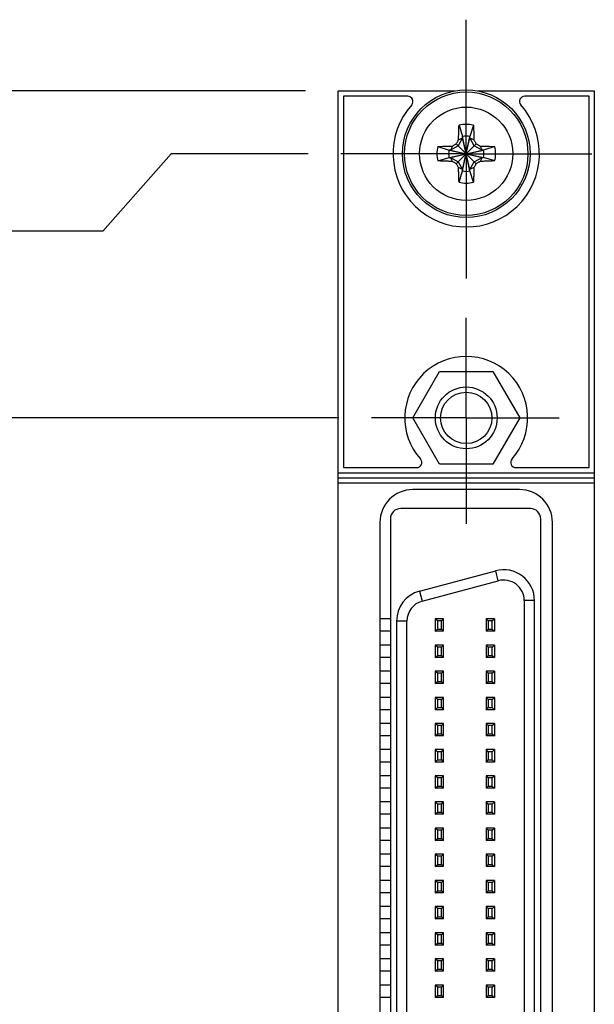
# Model space of a CAD drawing. Header units: inches. Extents: x 0.2 to 16.8, y 0.1 to 10.8.
# Tile 4 of 12: x 3.7 to 4.8, y 6.4 to 8.3. Entities that reach past the tile are written whole.
import ezdxf

# ---------------------------------------------------------------- set-up
doc = ezdxf.new("R2010")
doc.units = ezdxf.units.IN
doc.header["$LTSCALE"] = 0.935
doc.header["$MEASUREMENT"] = 0
doc.linetypes.add('CENTER', pattern=[0.6, 0.375, -0.075, 0.075, -0.075])
doc.layers.get('0').update_dxf_attribs({"linetype": 'CONTINUOUS'})
doc.layers.add('DEFAULT_1', color=7, linetype='CENTER')
doc.layers.add('DIMENSIONS', color=7, linetype='CONTINUOUS')
doc.styles.get("Standard").update_dxf_attribs({"font": 'txt', "width": 0.8})
doc.dimstyles.new('DIMSTYLE_1', dxfattribs={"dimtxt": 0.125, "dimasz": 0.18, "dimexe": 0.18, "dimexo": 0.0625, "dimgap": 0.09, "dimtad": 0, "dimtih": 1, "dimtoh": 1, "dimdec": 3, "dimzin": 4, "dimdsep": 46, "dimtxsty": 'STANDARD', "dimblk": '_FILLED', "dimblk1": '_FILLED', "dimblk2": '_FILLED', "dimcen": 0.09, "dimadec": 0, "dimazin": 0, "dimtp": 0.01, "dimtm": 0.01, "dimtfac": 1, "dimtdec": 3, "dimtofl": 0, "dimtmove": 0, "dimatfit": 3, "dimldrblk": '_FILLED', "dimfxl": 1, "dimtolj": 1, "dimtzin": 4, "dimarcsym": 0})

# ---------------------------------------------------------------- blocks, each defined once
blk = doc.blocks.new('*D2')
at = {"layer": 'DIMENSIONS', "color": 2, "linetype": 'CONTINUOUS'}
blk.add_line((4.3039, 7.5022), (3.6149, 7.5022), dxfattribs=at)
at = {"layer": 'DIMENSIONS', "color": 2, "linetype": 'CONTINUOUS', "width": 0.8}
for s, p in [('3.766', (2.2274, 7.4397)), ('[', (2.8524, 7.4397)), ('95.66', (2.9524, 7.4397)), (']', (3.4524, 7.4397))]:
    blk.add_text(s, height=0.125, dxfattribs=at).set_placement(p)
blk = doc.blocks.new('_FILLED')
at = {"color": 0, "linetype": 'BYBLOCK'}
blk.add_solid([(0, 0), (-1, 0.174), (-1, -0.174)], dxfattribs=at)
blk = doc.blocks.new('*D3')
at = {"layer": 'DIMENSIONS', "color": 2, "linetype": 'CONTINUOUS'}
for p, q in [((3.9832, 8.0072), (3.8524, 7.8593)), ((4.2452, 8.0072), (3.9832, 8.0072)), ((3.8524, 7.8593), (3.6149, 7.8593))]:
    blk.add_line(p, q, dxfattribs=at)
at = {"layer": 'DIMENSIONS', "color": 2, "linetype": 'CONTINUOUS', "width": 0.8}
for s, p in [('[', (2.7524, 7.7968)), (']', (3.4524, 7.7968)), ('4.271', (2.1274, 7.7968)), ('108.48', (2.8524, 7.7968))]:
    blk.add_text(s, height=0.125, dxfattribs=at).set_placement(p)
blk = doc.blocks.new('*D4')
at = {"layer": 'DIMENSIONS', "color": 2, "linetype": 'CONTINUOUS'}
blk.add_line((4.2399, 8.1272), (3.6149, 8.1272), dxfattribs=at)
at = {"layer": 'DIMENSIONS', "color": 2, "linetype": 'CONTINUOUS', "width": 0.8}
for s, p in [('4.391', (2.1274, 8.0647)), ('[', (2.7524, 8.0647)), ('111.53', (2.8524, 8.0647)), (']', (3.4524, 8.0647))]:
    blk.add_text(s, height=0.125, dxfattribs=at).set_placement(p)

msp = doc.modelspace()

# ---------------------------------------------------------------- linework, layer by layer
at = {"color": 7, "linetype": 'CONTINUOUS'}
for p, q in [((4.3024, 3.7362), (4.3024, 8.1272)), ((4.3024, 8.1272), (4.5254, 8.1272)), ((4.3124, 8.1172), (4.3124, 7.4072)), ((4.4356, 8.1172), (4.3124, 8.1172)), ((4.5694, 8.1272), (4.7924, 8.1272)), ((4.7824, 8.1172), (4.6592, 8.1172)), ((4.7824, 7.4072), (4.7824, 8.1172)), ((4.7924, 8.1272), (4.7924, 3.7362)), ((4.5336, 8.0616), (4.5405, 8.0402)), ((4.5612, 8.0616), (4.5543, 8.0402)), ((4.5405, 8.0374), (4.532, 8.0226)), ((4.5327, 8.0336), (4.5405, 8.0374)), ((4.5405, 7.9743), (4.5543, 8.0402)), ((4.5405, 8.0402), (4.5405, 8.0374)), ((4.5543, 7.9743), (4.5405, 8.0402)), ((4.5405, 7.977), (4.5543, 8.0374)), ((4.5543, 7.977), (4.5405, 8.0374)), ((4.5543, 8.0374), (4.5543, 8.0402)), ((4.5628, 8.0226), (4.5543, 8.0374)), ((4.5543, 8.0374), (4.5621, 8.0336)), ((4.493, 8.021), (4.5145, 8.0141)), ((4.532, 8.0226), (4.5172, 8.0141)), ((4.521, 8.0219), (4.5172, 8.0141)), ((4.5284, 7.9882), (4.5664, 8.0262)), ((4.5664, 7.9882), (4.5284, 8.0262)), ((4.5776, 8.0141), (4.5628, 8.0226)), ((4.5738, 8.0219), (4.5776, 8.0141)), ((4.6018, 8.021), (4.5804, 8.0141)), ((4.493, 7.9934), (4.5145, 8.0003)), ((4.5145, 8.0003), (4.5804, 8.0141)), ((4.5172, 8.0141), (4.5145, 8.0141)), ((4.5145, 8.0141), (4.5804, 8.0003)), ((4.5145, 8.0003), (4.5172, 8.0003)), ((4.5172, 8.0003), (4.5776, 8.0141)), ((4.5172, 8.0141), (4.5776, 8.0003)), ((4.521, 7.9925), (4.5172, 8.0003)), ((4.5172, 8.0003), (4.532, 7.9918)), ((4.5628, 7.9918), (4.5776, 8.0003)), ((4.5776, 8.0003), (4.5738, 7.9925)), ((4.5804, 8.0141), (4.5776, 8.0141)), ((4.5776, 8.0003), (4.5804, 8.0003)), ((4.6018, 7.9934), (4.5804, 8.0003)), ((4.532, 7.9918), (4.5405, 7.977)), ((4.5405, 7.977), (4.5327, 7.9808)), ((4.5543, 7.977), (4.5628, 7.9918)), ((4.5621, 7.9808), (4.5543, 7.977)), ((4.5336, 7.9528), (4.5405, 7.9743)), ((4.5405, 7.977), (4.5405, 7.9743)), ((4.5543, 7.9743), (4.5543, 7.977)), ((4.5612, 7.9528), (4.5543, 7.9743)), ((4.4451, 7.5022), (4.4963, 7.5908)), ((4.4963, 7.5908), (4.5985, 7.5908)), ((4.5985, 7.5908), (4.6497, 7.5022)), ((4.4963, 7.4136), (4.4451, 7.5022)), ((4.6497, 7.5022), (4.5985, 7.4136)), ((4.3124, 7.4072), (4.4524, 7.4072)), ((4.5985, 7.4136), (4.4963, 7.4136)), ((4.6424, 7.4072), (4.7824, 7.4072)), ((4.7924, 7.3872), (4.3024, 7.3872)), ((4.6494, 7.3652), (4.4454, 7.3652)), ((4.6701, 7.3289), (4.4221, 7.3289)), ((4.4024, 7.3092), (4.4024, 4.5533)), ((4.6898, 4.5533), (4.6898, 7.3092)), ((4.3824, 7.3022), (4.3824, 4.5612)), ((4.7124, 4.5612), (4.7124, 7.3022)), ((4.458, 7.1709), (4.6037, 7.2099)), ((4.4631, 7.1519), (4.6087, 7.1909)), ((4.6583, 7.1529), (4.6583, 4.7096)), ((4.678, 4.7096), (4.678, 7.1529)), ((4.4024, 7.118), (4.3824, 7.118)), ((4.4882, 7.118), (4.4882, 7.0944)), ((4.4922, 7.1141), (4.4882, 7.118)), ((4.504, 7.118), (4.4882, 7.118)), ((4.5, 7.1141), (4.504, 7.118)), ((4.504, 7.0944), (4.504, 7.118)), ((4.5855, 7.118), (4.5855, 7.0944)), ((4.5894, 7.1141), (4.5855, 7.118)), ((4.6012, 7.118), (4.5855, 7.118)), ((4.5973, 7.1141), (4.6012, 7.118)), ((4.6012, 7.118), (4.6012, 7.0944)), ((4.4142, 7.1138), (4.4142, 4.7486)), ((4.4339, 4.7486), (4.4339, 7.1138)), ((4.4882, 7.0944), (4.4922, 7.0983)), ((4.4922, 7.1141), (4.4922, 7.0983)), ((4.5, 7.1141), (4.4922, 7.1141)), ((4.4922, 7.0983), (4.5, 7.0983)), ((4.5, 7.0983), (4.5, 7.1141)), ((4.5, 7.0983), (4.504, 7.0944)), ((4.5855, 7.0944), (4.5894, 7.0983)), ((4.5894, 7.1141), (4.5894, 7.0983)), ((4.5973, 7.1141), (4.5894, 7.1141)), ((4.5894, 7.0983), (4.5973, 7.0983)), ((4.5973, 7.0983), (4.5973, 7.1141)), ((4.5973, 7.0983), (4.6012, 7.0944)), ((4.4024, 7.0944), (4.3824, 7.0944)), ((4.504, 7.0944), (4.4882, 7.0944)), ((4.6012, 7.0944), (4.5855, 7.0944)), ((4.4024, 7.068), (4.3824, 7.068)), ((4.4882, 7.068), (4.4882, 7.0444)), ((4.4922, 7.0641), (4.4882, 7.068)), ((4.504, 7.068), (4.4882, 7.068)), ((4.4922, 7.0641), (4.4922, 7.0483)), ((4.5, 7.0641), (4.4922, 7.0641)), ((4.5, 7.0641), (4.504, 7.068)), ((4.5, 7.0483), (4.5, 7.0641)), ((4.504, 7.0444), (4.504, 7.068)), ((4.5855, 7.068), (4.5855, 7.0444)), ((4.5894, 7.0641), (4.5855, 7.068)), ((4.6012, 7.068), (4.5855, 7.068)), ((4.5894, 7.0641), (4.5894, 7.0483)), ((4.5973, 7.0641), (4.5894, 7.0641)), ((4.5973, 7.0641), (4.6012, 7.068)), ((4.5973, 7.0483), (4.5973, 7.0641)), ((4.6012, 7.068), (4.6012, 7.0444)), ((4.4024, 7.0444), (4.3824, 7.0444)), ((4.4882, 7.0444), (4.4922, 7.0483)), ((4.504, 7.0444), (4.4882, 7.0444)), ((4.4922, 7.0483), (4.5, 7.0483)), ((4.5, 7.0483), (4.504, 7.0444)), ((4.5855, 7.0444), (4.5894, 7.0483)), ((4.6012, 7.0444), (4.5855, 7.0444)), ((4.5894, 7.0483), (4.5973, 7.0483)), ((4.5973, 7.0483), (4.6012, 7.0444)), ((4.4024, 7.018), (4.3824, 7.018)), ((4.4882, 7.018), (4.4882, 6.9944)), ((4.4922, 7.0141), (4.4882, 7.018)), ((4.504, 7.018), (4.4882, 7.018)), ((4.4922, 7.0141), (4.4922, 6.9983)), ((4.5, 7.0141), (4.4922, 7.0141)), ((4.5, 7.0141), (4.504, 7.018)), ((4.5, 6.9983), (4.5, 7.0141)), ((4.504, 6.9944), (4.504, 7.018)), ((4.5855, 7.018), (4.5855, 6.9944)), ((4.5894, 7.0141), (4.5855, 7.018)), ((4.6012, 7.018), (4.5855, 7.018)), ((4.5894, 7.0141), (4.5894, 6.9983)), ((4.5973, 7.0141), (4.5894, 7.0141)), ((4.5973, 7.0141), (4.6012, 7.018)), ((4.5973, 6.9983), (4.5973, 7.0141)), ((4.6012, 7.018), (4.6012, 6.9944)), ((4.4024, 6.9944), (4.3824, 6.9944)), ((4.4882, 6.9944), (4.4922, 6.9983)), ((4.504, 6.9944), (4.4882, 6.9944)), ((4.4922, 6.9983), (4.5, 6.9983)), ((4.5, 6.9983), (4.504, 6.9944)), ((4.5855, 6.9944), (4.5894, 6.9983)), ((4.6012, 6.9944), (4.5855, 6.9944)), ((4.5894, 6.9983), (4.5973, 6.9983)), ((4.5973, 6.9983), (4.6012, 6.9944)), ((4.4024, 6.968), (4.3824, 6.968)), ((4.4882, 6.968), (4.4882, 6.9444)), ((4.4922, 6.9641), (4.4882, 6.968)), ((4.504, 6.968), (4.4882, 6.968)), ((4.5, 6.9641), (4.504, 6.968)), ((4.504, 6.9444), (4.504, 6.968)), ((4.5855, 6.968), (4.5855, 6.9444)), ((4.5894, 6.9641), (4.5855, 6.968)), ((4.6012, 6.968), (4.5855, 6.968)), ((4.5973, 6.9641), (4.6012, 6.968)), ((4.6012, 6.968), (4.6012, 6.9444)), ((4.4882, 6.9444), (4.4922, 6.9483)), ((4.4922, 6.9641), (4.4922, 6.9483)), ((4.5, 6.9641), (4.4922, 6.9641)), ((4.4922, 6.9483), (4.5, 6.9483)), ((4.5, 6.9483), (4.5, 6.9641)), ((4.5, 6.9483), (4.504, 6.9444)), ((4.5855, 6.9444), (4.5894, 6.9483)), ((4.5894, 6.9641), (4.5894, 6.9483)), ((4.5973, 6.9641), (4.5894, 6.9641)), ((4.5894, 6.9483), (4.5973, 6.9483)), ((4.5973, 6.9483), (4.5973, 6.9641)), ((4.5973, 6.9483), (4.6012, 6.9444)), ((4.4024, 6.9444), (4.3824, 6.9444)), ((4.504, 6.9444), (4.4882, 6.9444)), ((4.6012, 6.9444), (4.5855, 6.9444)), ((4.4024, 6.918), (4.3824, 6.918)), ((4.4882, 6.918), (4.4882, 6.8944)), ((4.4922, 6.9141), (4.4882, 6.918)), ((4.504, 6.918), (4.4882, 6.918)), ((4.4922, 6.9141), (4.4922, 6.8983)), ((4.5, 6.9141), (4.4922, 6.9141)), ((4.5, 6.9141), (4.504, 6.918)), ((4.5, 6.8983), (4.5, 6.9141)), ((4.504, 6.8944), (4.504, 6.918)), ((4.5855, 6.918), (4.5855, 6.8944)), ((4.5894, 6.9141), (4.5855, 6.918)), ((4.6012, 6.918), (4.5855, 6.918)), ((4.5894, 6.9141), (4.5894, 6.8983)), ((4.5973, 6.9141), (4.5894, 6.9141)), ((4.5973, 6.9141), (4.6012, 6.918)), ((4.5973, 6.8983), (4.5973, 6.9141)), ((4.6012, 6.918), (4.6012, 6.8944)), ((4.4024, 6.8944), (4.3824, 6.8944)), ((4.4882, 6.8944), (4.4922, 6.8983)), ((4.504, 6.8944), (4.4882, 6.8944)), ((4.4922, 6.8983), (4.5, 6.8983)), ((4.5, 6.8983), (4.504, 6.8944)), ((4.5855, 6.8944), (4.5894, 6.8983)), ((4.6012, 6.8944), (4.5855, 6.8944)), ((4.5894, 6.8983), (4.5973, 6.8983)), ((4.5973, 6.8983), (4.6012, 6.8944)), ((4.4024, 6.868), (4.3824, 6.868)), ((4.4882, 6.868), (4.4882, 6.8444)), ((4.4922, 6.8641), (4.4882, 6.868)), ((4.504, 6.868), (4.4882, 6.868)), ((4.4922, 6.8641), (4.4922, 6.8483)), ((4.5, 6.8641), (4.4922, 6.8641)), ((4.5, 6.8641), (4.504, 6.868)), ((4.5, 6.8483), (4.5, 6.8641)), ((4.504, 6.8444), (4.504, 6.868)), ((4.5855, 6.868), (4.5855, 6.8444)), ((4.5894, 6.8641), (4.5855, 6.868)), ((4.6012, 6.868), (4.5855, 6.868)), ((4.5894, 6.8641), (4.5894, 6.8483)), ((4.5973, 6.8641), (4.5894, 6.8641)), ((4.5973, 6.8641), (4.6012, 6.868)), ((4.5973, 6.8483), (4.5973, 6.8641)), ((4.6012, 6.868), (4.6012, 6.8444)), ((4.4024, 6.8444), (4.3824, 6.8444)), ((4.4882, 6.8444), (4.4922, 6.8483)), ((4.504, 6.8444), (4.4882, 6.8444)), ((4.4922, 6.8483), (4.5, 6.8483)), ((4.5, 6.8483), (4.504, 6.8444)), ((4.5855, 6.8444), (4.5894, 6.8483)), ((4.6012, 6.8444), (4.5855, 6.8444)), ((4.5894, 6.8483), (4.5973, 6.8483)), ((4.5973, 6.8483), (4.6012, 6.8444)), ((4.4024, 6.818), (4.3824, 6.818)), ((4.4882, 6.818), (4.4882, 6.7944)), ((4.4922, 6.8141), (4.4882, 6.818)), ((4.504, 6.818), (4.4882, 6.818)), ((4.4922, 6.8141), (4.4922, 6.7983)), ((4.5, 6.8141), (4.4922, 6.8141)), ((4.5, 6.8141), (4.504, 6.818)), ((4.5, 6.7983), (4.5, 6.8141)), ((4.504, 6.7944), (4.504, 6.818)), ((4.5855, 6.818), (4.5855, 6.7944)), ((4.5894, 6.8141), (4.5855, 6.818)), ((4.6012, 6.818), (4.5855, 6.818)), ((4.5894, 6.8141), (4.5894, 6.7983)), ((4.5973, 6.8141), (4.5894, 6.8141)), ((4.5973, 6.8141), (4.6012, 6.818)), ((4.5973, 6.7983), (4.5973, 6.8141)), ((4.6012, 6.818), (4.6012, 6.7944)), ((4.4882, 6.7944), (4.4922, 6.7983)), ((4.4922, 6.7983), (4.5, 6.7983)), ((4.5, 6.7983), (4.504, 6.7944)), ((4.5855, 6.7944), (4.5894, 6.7983)), ((4.5894, 6.7983), (4.5973, 6.7983)), ((4.5973, 6.7983), (4.6012, 6.7944)), ((4.4024, 6.7944), (4.3824, 6.7944)), ((4.504, 6.7944), (4.4882, 6.7944)), ((4.6012, 6.7944), (4.5855, 6.7944)), ((4.4024, 6.768), (4.3824, 6.768)), ((4.4882, 6.768), (4.4882, 6.7444)), ((4.4922, 6.7641), (4.4882, 6.768)), ((4.504, 6.768), (4.4882, 6.768)), ((4.4922, 6.7641), (4.4922, 6.7483)), ((4.5, 6.7641), (4.4922, 6.7641)), ((4.5, 6.7641), (4.504, 6.768)), ((4.5, 6.7483), (4.5, 6.7641)), ((4.504, 6.7444), (4.504, 6.768)), ((4.5855, 6.768), (4.5855, 6.7444)), ((4.5894, 6.7641), (4.5855, 6.768)), ((4.6012, 6.768), (4.5855, 6.768)), ((4.5894, 6.7641), (4.5894, 6.7483)), ((4.5973, 6.7641), (4.5894, 6.7641)), ((4.5973, 6.7641), (4.6012, 6.768)), ((4.5973, 6.7483), (4.5973, 6.7641)), ((4.6012, 6.768), (4.6012, 6.7444)), ((4.4024, 6.7444), (4.3824, 6.7444)), ((4.4882, 6.7444), (4.4922, 6.7483)), ((4.504, 6.7444), (4.4882, 6.7444)), ((4.4922, 6.7483), (4.5, 6.7483)), ((4.5, 6.7483), (4.504, 6.7444)), ((4.5855, 6.7444), (4.5894, 6.7483)), ((4.6012, 6.7444), (4.5855, 6.7444)), ((4.5894, 6.7483), (4.5973, 6.7483)), ((4.5973, 6.7483), (4.6012, 6.7444)), ((4.4024, 6.718), (4.3824, 6.718)), ((4.4882, 6.718), (4.4882, 6.6944)), ((4.4922, 6.7141), (4.4882, 6.718)), ((4.504, 6.718), (4.4882, 6.718)), ((4.4922, 6.7141), (4.4922, 6.6983)), ((4.5, 6.7141), (4.4922, 6.7141)), ((4.5, 6.7141), (4.504, 6.718)), ((4.5, 6.6983), (4.5, 6.7141)), ((4.504, 6.6944), (4.504, 6.718)), ((4.5855, 6.718), (4.5855, 6.6944)), ((4.5894, 6.7141), (4.5855, 6.718)), ((4.6012, 6.718), (4.5855, 6.718)), ((4.5894, 6.7141), (4.5894, 6.6983)), ((4.5973, 6.7141), (4.5894, 6.7141)), ((4.5973, 6.7141), (4.6012, 6.718)), ((4.5973, 6.6983), (4.5973, 6.7141)), ((4.6012, 6.718), (4.6012, 6.6944)), ((4.4024, 6.6944), (4.3824, 6.6944)), ((4.4882, 6.6944), (4.4922, 6.6983)), ((4.504, 6.6944), (4.4882, 6.6944)), ((4.4922, 6.6983), (4.5, 6.6983)), ((4.5, 6.6983), (4.504, 6.6944)), ((4.5855, 6.6944), (4.5894, 6.6983)), ((4.6012, 6.6944), (4.5855, 6.6944)), ((4.5894, 6.6983), (4.5973, 6.6983)), ((4.5973, 6.6983), (4.6012, 6.6944)), ((4.4024, 6.668), (4.3824, 6.668)), ((4.4882, 6.668), (4.4882, 6.6444)), ((4.4922, 6.6641), (4.4882, 6.668)), ((4.504, 6.668), (4.4882, 6.668)), ((4.4922, 6.6641), (4.4922, 6.6483)), ((4.5, 6.6641), (4.4922, 6.6641)), ((4.5, 6.6641), (4.504, 6.668)), ((4.5, 6.6483), (4.5, 6.6641)), ((4.504, 6.6444), (4.504, 6.668)), ((4.5855, 6.668), (4.5855, 6.6444)), ((4.5894, 6.6641), (4.5855, 6.668)), ((4.6012, 6.668), (4.5855, 6.668)), ((4.5894, 6.6641), (4.5894, 6.6483)), ((4.5973, 6.6641), (4.5894, 6.6641)), ((4.5973, 6.6641), (4.6012, 6.668)), ((4.5973, 6.6483), (4.5973, 6.6641)), ((4.6012, 6.668), (4.6012, 6.6444)), ((4.4024, 6.6444), (4.3824, 6.6444)), ((4.4882, 6.6444), (4.4922, 6.6483)), ((4.504, 6.6444), (4.4882, 6.6444)), ((4.4922, 6.6483), (4.5, 6.6483)), ((4.5, 6.6483), (4.504, 6.6444)), ((4.5855, 6.6444), (4.5894, 6.6483)), ((4.6012, 6.6444), (4.5855, 6.6444)), ((4.5894, 6.6483), (4.5973, 6.6483)), ((4.5973, 6.6483), (4.6012, 6.6444)), ((4.4024, 6.618), (4.3824, 6.618)), ((4.4882, 6.618), (4.4882, 6.5944)), ((4.4922, 6.6141), (4.4882, 6.618)), ((4.504, 6.618), (4.4882, 6.618)), ((4.4922, 6.6141), (4.4922, 6.5983)), ((4.5, 6.6141), (4.4922, 6.6141)), ((4.5, 6.6141), (4.504, 6.618)), ((4.5, 6.5983), (4.5, 6.6141)), ((4.504, 6.5944), (4.504, 6.618)), ((4.5855, 6.618), (4.5855, 6.5944)), ((4.5894, 6.6141), (4.5855, 6.618)), ((4.6012, 6.618), (4.5855, 6.618)), ((4.5894, 6.6141), (4.5894, 6.5983)), ((4.5973, 6.6141), (4.5894, 6.6141)), ((4.5973, 6.6141), (4.6012, 6.618)), ((4.5973, 6.5983), (4.5973, 6.6141)), ((4.6012, 6.618), (4.6012, 6.5944)), ((4.4024, 6.5944), (4.3824, 6.5944)), ((4.4882, 6.5944), (4.4922, 6.5983)), ((4.504, 6.5944), (4.4882, 6.5944)), ((4.4922, 6.5983), (4.5, 6.5983)), ((4.5, 6.5983), (4.504, 6.5944)), ((4.5855, 6.5944), (4.5894, 6.5983)), ((4.6012, 6.5944), (4.5855, 6.5944)), ((4.5894, 6.5983), (4.5973, 6.5983)), ((4.5973, 6.5983), (4.6012, 6.5944)), ((4.4024, 6.568), (4.3824, 6.568)), ((4.4882, 6.568), (4.4882, 6.5444)), ((4.4922, 6.5641), (4.4882, 6.568)), ((4.504, 6.568), (4.4882, 6.568)), ((4.4922, 6.5641), (4.4922, 6.5483)), ((4.5, 6.5641), (4.4922, 6.5641)), ((4.5, 6.5641), (4.504, 6.568)), ((4.5, 6.5483), (4.5, 6.5641)), ((4.504, 6.5444), (4.504, 6.568)), ((4.5855, 6.568), (4.5855, 6.5444)), ((4.5894, 6.5641), (4.5855, 6.568)), ((4.6012, 6.568), (4.5855, 6.568)), ((4.5894, 6.5641), (4.5894, 6.5483)), ((4.5973, 6.5641), (4.5894, 6.5641)), ((4.5973, 6.5641), (4.6012, 6.568)), ((4.5973, 6.5483), (4.5973, 6.5641)), ((4.6012, 6.568), (4.6012, 6.5444)), ((4.4024, 6.5444), (4.3824, 6.5444)), ((4.4882, 6.5444), (4.4922, 6.5483)), ((4.504, 6.5444), (4.4882, 6.5444)), ((4.4922, 6.5483), (4.5, 6.5483)), ((4.5, 6.5483), (4.504, 6.5444)), ((4.5855, 6.5444), (4.5894, 6.5483)), ((4.6012, 6.5444), (4.5855, 6.5444)), ((4.5894, 6.5483), (4.5973, 6.5483)), ((4.5973, 6.5483), (4.6012, 6.5444)), ((4.4024, 6.518), (4.3824, 6.518)), ((4.4882, 6.518), (4.4882, 6.4944)), ((4.4922, 6.5141), (4.4882, 6.518)), ((4.504, 6.518), (4.4882, 6.518)), ((4.4922, 6.5141), (4.4922, 6.4983)), ((4.5, 6.5141), (4.4922, 6.5141)), ((4.5, 6.5141), (4.504, 6.518)), ((4.5, 6.4983), (4.5, 6.5141)), ((4.504, 6.4944), (4.504, 6.518)), ((4.5855, 6.518), (4.5855, 6.4944)), ((4.5894, 6.5141), (4.5855, 6.518)), ((4.6012, 6.518), (4.5855, 6.518)), ((4.5894, 6.5141), (4.5894, 6.4983)), ((4.5973, 6.5141), (4.5894, 6.5141)), ((4.5973, 6.5141), (4.6012, 6.518)), ((4.5973, 6.4983), (4.5973, 6.5141)), ((4.6012, 6.518), (4.6012, 6.4944)), ((4.4024, 6.4944), (4.3824, 6.4944)), ((4.4882, 6.4944), (4.4922, 6.4983)), ((4.504, 6.4944), (4.4882, 6.4944)), ((4.4922, 6.4983), (4.5, 6.4983)), ((4.5, 6.4983), (4.504, 6.4944)), ((4.5855, 6.4944), (4.5894, 6.4983)), ((4.6012, 6.4944), (4.5855, 6.4944)), ((4.5894, 6.4983), (4.5973, 6.4983)), ((4.5973, 6.4983), (4.6012, 6.4944)), ((4.4024, 6.468), (4.3824, 6.468)), ((4.4882, 6.468), (4.4882, 6.4444)), ((4.4922, 6.4641), (4.4882, 6.468)), ((4.504, 6.468), (4.4882, 6.468)), ((4.4922, 6.4641), (4.4922, 6.4483)), ((4.5, 6.4641), (4.4922, 6.4641)), ((4.5, 6.4641), (4.504, 6.468)), ((4.5, 6.4483), (4.5, 6.4641)), ((4.504, 6.4444), (4.504, 6.468)), ((4.5855, 6.468), (4.5855, 6.4444)), ((4.5894, 6.4641), (4.5855, 6.468)), ((4.6012, 6.468), (4.5855, 6.468)), ((4.5894, 6.4641), (4.5894, 6.4483)), ((4.5973, 6.4641), (4.5894, 6.4641)), ((4.5973, 6.4641), (4.6012, 6.468)), ((4.5973, 6.4483), (4.5973, 6.4641)), ((4.6012, 6.468), (4.6012, 6.4444)), ((4.4024, 6.4444), (4.3824, 6.4444)), ((4.4882, 6.4444), (4.4922, 6.4483)), ((4.504, 6.4444), (4.4882, 6.4444)), ((4.4922, 6.4483), (4.5, 6.4483)), ((4.5, 6.4483), (4.504, 6.4444)), ((4.5855, 6.4444), (4.5894, 6.4483)), ((4.6012, 6.4444), (4.5855, 6.4444)), ((4.5894, 6.4483), (4.5973, 6.4483)), ((4.5973, 6.4483), (4.6012, 6.4444)), ((4.4024, 6.418), (4.3824, 6.418)), ((4.4882, 6.418), (4.4882, 6.3944)), ((4.4922, 6.4141), (4.4882, 6.418)), ((4.504, 6.418), (4.4882, 6.418)), ((4.4922, 6.4141), (4.4922, 6.3983)), ((4.5, 6.4141), (4.4922, 6.4141)), ((4.5, 6.4141), (4.504, 6.418)), ((4.5, 6.3983), (4.5, 6.4141)), ((4.504, 6.3944), (4.504, 6.418)), ((4.5855, 6.418), (4.5855, 6.3944)), ((4.5894, 6.4141), (4.5855, 6.418)), ((4.6012, 6.418), (4.5855, 6.418)), ((4.5894, 6.4141), (4.5894, 6.3983)), ((4.5973, 6.4141), (4.5894, 6.4141)), ((4.5973, 6.4141), (4.6012, 6.418)), ((4.5973, 6.3983), (4.5973, 6.4141)), ((4.6012, 6.418), (4.6012, 6.3944)), ((4.4024, 6.3944), (4.3824, 6.3944)), ((4.4882, 6.3944), (4.4922, 6.3983)), ((4.504, 6.3944), (4.4882, 6.3944)), ((4.4922, 6.3983), (4.5, 6.3983)), ((4.5, 6.3983), (4.504, 6.3944)), ((4.5855, 6.3944), (4.5894, 6.3983)), ((4.6012, 6.3944), (4.5855, 6.3944)), ((4.5894, 6.3983), (4.5973, 6.3983)), ((4.5973, 6.3983), (4.6012, 6.3944))]:
    msp.add_line(p, q, dxfattribs=at)
at = {"color": 9, "linetype": 'CONTINUOUS'}
for p, q in [((4.3024, 7.3972), (4.7924, 7.3972)), ((4.7924, 7.3772), (4.3024, 7.3772)), ((4.6087, 7.1909), (4.6037, 7.2099)), ((4.458, 7.1709), (4.4631, 7.1519)), ((4.678, 7.1529), (4.6583, 7.1529)), ((4.4339, 7.1138), (4.4142, 7.1138))]:
    msp.add_line(p, q, dxfattribs=at)
at = {"color": 7, "linetype": 'CONTINUOUS'}
for centre, radius in [((4.5474, 8.0072), 0.122), ((4.5474, 8.0072), 0.1181), ((4.5474, 7.5022), 0.0591), ((4.5474, 7.5022), 0.0492)]:
    msp.add_circle(centre, radius, dxfattribs=at)
at = {"color": 9, "linetype": 'CONTINUOUS'}
msp.add_circle((4.5474, 8.0072), 0.0892, dxfattribs=at)
at = {"color": 7, "linetype": 'CONTINUOUS'}
for centre, radius, start, end in [((4.4356, 8.1072), 0.01, 318.1897, 90), ((4.6592, 8.1072), 0.01, 90, 221.8103), ((4.5474, 8.0072), 0.14, 138.1897, 41.8103), ((4.5474, 8.0072), 0.0561, 75.7819, 104.2181), ((4.5474, 8.0072), 0.0337, 78.1893, 101.8107), ((4.5474, 8.0072), 0.0561, 165.7819, 194.2181), ((4.5474, 8.0072), 0.0561, 345.7819, 14.2181), ((4.5474, 8.0072), 0.0337, 168.1893, 191.8107), ((4.5474, 8.0072), 0.0337, 348.1893, 11.8107), ((4.5474, 8.0072), 0.0337, 258.1893, 281.8107), ((4.5474, 8.0072), 0.0561, 255.7819, 284.2181), ((4.5474, 7.5022), 0.1175, 318.1897, 221.8103), ((4.4524, 7.4172), 0.01, 270, 41.8103), ((4.6424, 7.4172), 0.01, 138.1897, 270), ((4.4454, 7.3022), 0.063, 90, 180), ((4.6494, 7.3022), 0.063, 0, 90), ((4.4221, 7.3092), 0.0197, 90, 180), ((4.6701, 7.3092), 0.0197, 0, 90), ((4.6189, 7.1529), 0.0591, 0, 105), ((4.6189, 7.1529), 0.0394, 0, 105), ((4.4733, 7.1138), 0.0591, 105, 180), ((4.4733, 7.1138), 0.0394, 105, 180)]:
    msp.add_arc(centre, radius, start, end, dxfattribs=at)
for points, knots in [([(4.5327, 8.0336), (4.5327, 8.0343), (4.5327, 8.0359), (4.5328, 8.0385), (4.5329, 8.0413), (4.533, 8.0445), (4.5331, 8.0481), (4.5332, 8.0521), (4.5334, 8.0567), (4.5335, 8.0599), (4.5336, 8.0616)], [0, 0, 0, 0, 0.081215, 0.170455, 0.270262, 0.383125, 0.511141, 0.655739, 0.81831, 1, 1, 1, 1]), ([(4.5612, 8.0616), (4.5613, 8.0599), (4.5614, 8.0567), (4.5616, 8.0522), (4.5617, 8.0481), (4.5618, 8.0445), (4.5619, 8.0413), (4.562, 8.0385), (4.5621, 8.0359), (4.5621, 8.0343), (4.5621, 8.0336)], [0, 0, 0, 0, 0.180219, 0.342041, 0.486509, 0.614879, 0.728537, 0.829074, 0.918739, 1, 1, 1, 1]), ([(4.493, 8.021), (4.4947, 8.0211), (4.4979, 8.0212), (4.5024, 8.0214), (4.5065, 8.0215), (4.5101, 8.0217), (4.5133, 8.0217), (4.5161, 8.0218), (4.5187, 8.0219), (4.5203, 8.0219), (4.521, 8.0219)], [0, 0, 0, 0, 0.180241, 0.342086, 0.486571, 0.614948, 0.728598, 0.829111, 0.918753, 1, 1, 1, 1]), ([(4.521, 8.0219), (4.5217, 8.0223), (4.5229, 8.023), (4.5247, 8.0241), (4.5266, 8.0252), (4.5278, 8.0259), (4.5284, 8.0262)], [0, 0, 0, 0, 0.252278, 0.501708, 0.750431, 1, 1, 1, 1]), ([(4.5284, 8.0262), (4.5287, 8.0268), (4.5295, 8.0281), (4.5305, 8.0299), (4.5316, 8.0317), (4.5323, 8.033), (4.5327, 8.0336)], [0, 0, 0, 0, 0.249574, 0.498299, 0.747729, 1, 1, 1, 1]), ([(4.5621, 8.0336), (4.5625, 8.033), (4.5632, 8.0317), (4.5643, 8.0299), (4.5654, 8.0281), (4.5661, 8.0268), (4.5664, 8.0262)], [0, 0, 0, 0, 0.252277, 0.501708, 0.750431, 1, 1, 1, 1]), ([(4.5664, 8.0262), (4.567, 8.0259), (4.5683, 8.0252), (4.5701, 8.0241), (4.5719, 8.023), (4.5732, 8.0223), (4.5738, 8.0219)], [0, 0, 0, 0, 0.249575, 0.4983, 0.747729, 1, 1, 1, 1]), ([(4.5738, 8.0219), (4.5745, 8.0219), (4.5761, 8.0219), (4.5786, 8.0218), (4.5815, 8.0217), (4.5846, 8.0217), (4.5882, 8.0215), (4.5923, 8.0214), (4.5969, 8.0212), (4.6001, 8.0211), (4.6018, 8.021)], [0, 0, 0, 0, 0.081215, 0.170455, 0.270262, 0.383126, 0.511142, 0.65574, 0.818311, 1, 1, 1, 1]), ([(4.521, 7.9925), (4.5203, 7.9925), (4.5187, 7.9926), (4.5162, 7.9926), (4.5133, 7.9927), (4.5102, 7.9928), (4.5066, 7.9929), (4.5025, 7.993), (4.4979, 7.9932), (4.4947, 7.9934), (4.493, 7.9934)], [0, 0, 0, 0, 0.081215, 0.170455, 0.270262, 0.383126, 0.511142, 0.65574, 0.818311, 1, 1, 1, 1]), ([(4.5284, 7.9882), (4.5278, 7.9886), (4.5266, 7.9893), (4.5247, 7.9903), (4.5229, 7.9914), (4.5217, 7.9921), (4.521, 7.9925)], [0, 0, 0, 0, 0.249574, 0.498299, 0.747729, 1, 1, 1, 1]), ([(4.5327, 7.9808), (4.5323, 7.9815), (4.5316, 7.9827), (4.5305, 7.9845), (4.5295, 7.9864), (4.5287, 7.9876), (4.5284, 7.9882)], [0, 0, 0, 0, 0.252277, 0.501708, 0.75043, 1, 1, 1, 1]), ([(4.5336, 7.9528), (4.5335, 7.9545), (4.5334, 7.9577), (4.5332, 7.9622), (4.5331, 7.9663), (4.533, 7.9699), (4.5329, 7.9731), (4.5328, 7.976), (4.5327, 7.9785), (4.5327, 7.9801), (4.5327, 7.9808)], [0, 0, 0, 0, 0.180219, 0.342041, 0.486509, 0.614879, 0.728537, 0.829074, 0.918739, 1, 1, 1, 1]), ([(4.5621, 7.9808), (4.5621, 7.9801), (4.5621, 7.9785), (4.562, 7.976), (4.5619, 7.9732), (4.5618, 7.97), (4.5617, 7.9664), (4.5616, 7.9623), (4.5614, 7.9577), (4.5613, 7.9545), (4.5612, 7.9528)], [0, 0, 0, 0, 0.081215, 0.170455, 0.270262, 0.383125, 0.511141, 0.655739, 0.81831, 1, 1, 1, 1]), ([(4.5664, 7.9882), (4.5661, 7.9876), (4.5654, 7.9864), (4.5643, 7.9845), (4.5632, 7.9827), (4.5625, 7.9815), (4.5621, 7.9808)], [0, 0, 0, 0, 0.249575, 0.4983, 0.747729, 1, 1, 1, 1]), ([(4.5738, 7.9925), (4.5732, 7.9921), (4.5719, 7.9914), (4.5701, 7.9903), (4.5683, 7.9893), (4.567, 7.9886), (4.5664, 7.9882)], [0, 0, 0, 0, 0.252277, 0.501708, 0.750431, 1, 1, 1, 1]), ([(4.6018, 7.9934), (4.6001, 7.9934), (4.5969, 7.9932), (4.5924, 7.993), (4.5883, 7.9929), (4.5847, 7.9928), (4.5815, 7.9927), (4.5787, 7.9926), (4.5761, 7.9926), (4.5745, 7.9925), (4.5738, 7.9925)], [0, 0, 0, 0, 0.180222, 0.342044, 0.486512, 0.614881, 0.728537, 0.829073, 0.918739, 1, 1, 1, 1])]:
    msp.add_open_spline(points, degree=3, knots=knots, dxfattribs=at)
at = {"layer": 'DEFAULT_1', "color": 7, "linetype": 'CENTER'}
for p, q in [((4.5474, 8.0072), (4.5474, 8.2635)), ((4.5474, 8.0072), (4.3077, 8.0072)), ((4.5474, 8.0072), (4.5474, 7.769)), ((4.5474, 8.0072), (4.7877, 8.0072)), ((4.5474, 7.5022), (4.5474, 7.6934)), ((4.5474, 7.5022), (4.3664, 7.5022)), ((4.5474, 7.5022), (4.5474, 7.3)), ((4.5474, 7.5022), (4.725, 7.5022))]:
    msp.add_line(p, q, dxfattribs=at)

# ---------------------------------------------------------------- dimensions: what is measured, and where the dimension line sits
at = {"layer": 'DIMENSIONS', "color": 2, "linetype": 'CONTINUOUS'}
for feature_location, offset, picture, middle in [((4.2399, 8.1272), (-0.625, 0), '*D4', (2.8399, 8.1272)), ((4.2452, 8.0072), (-0.6303, -0.148), '*D3', (2.8399, 7.8593)), ((4.3039, 7.5022), (-0.689, 0), '*D2', (2.8899, 7.5022))]:
    dim = msp.add_ordinate_dim(feature_location=feature_location, offset=offset, dtype=0, origin=(4.3024, 3.7362), dimstyle='DIMSTYLE_1', dxfattribs=at)
    dim.commit()
    dim.dimension.update_dxf_attribs({"geometry": picture, "text_midpoint": middle})

doc.saveas('drawing.dxf')
